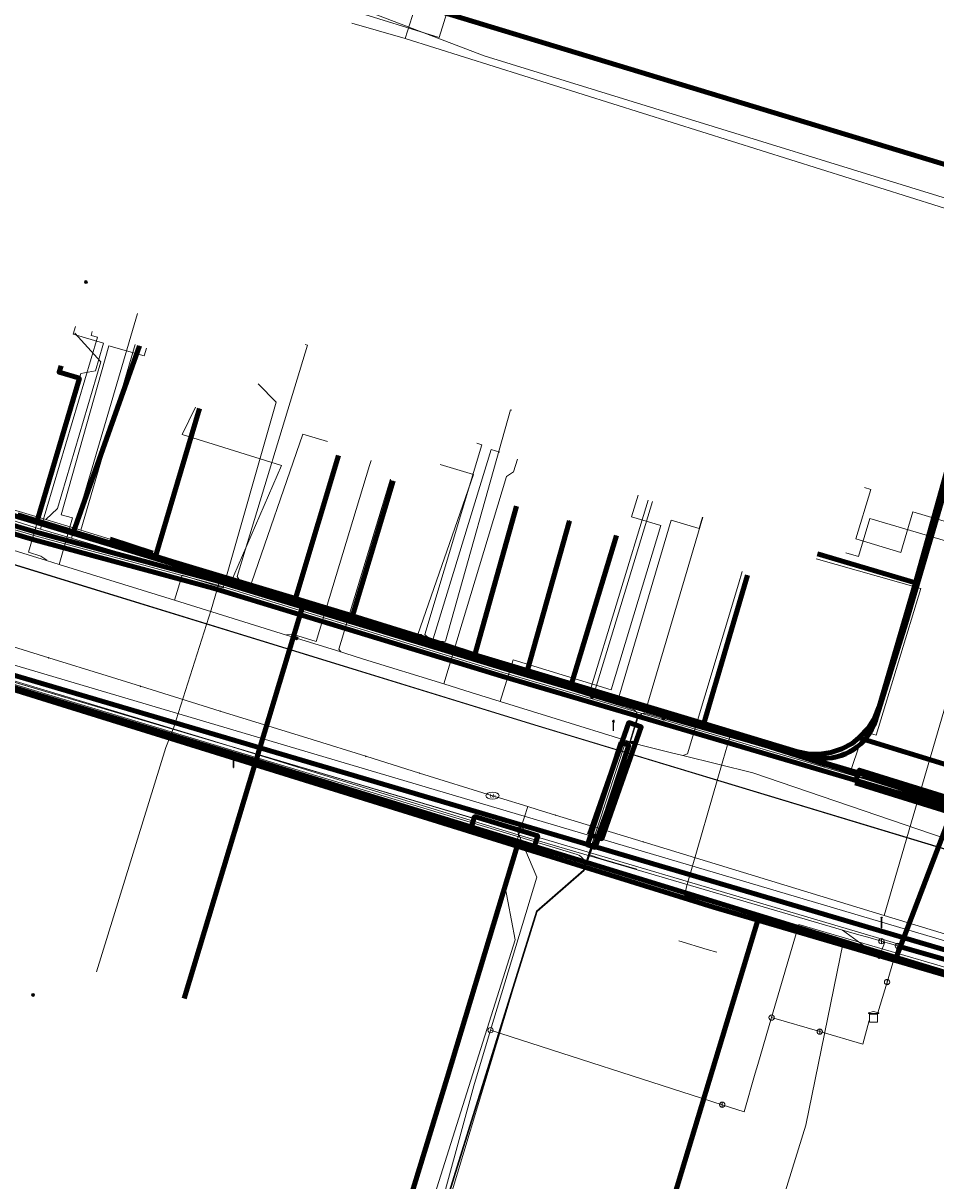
# Model space of a CAD drawing. Extents: x 152558 to 154479, y 462974 to 463683.
# Tile 15 of 256: x 152783 to 152852, y 463379 to 463467. Entities that reach past the tile are written whole.
import ezdxf
from ezdxf.enums import TextEntityAlignment as Align
from ezdxf.lldxf.tags import DXFTag

# ---------------------------------------------------------------- set-up
doc = ezdxf.new("R2010")
doc.units = 0
doc.header["$LTSCALE"] = 0.2
doc.layers.get('0').update_dxf_attribs({"linetype": 'CONTINUOUS'})
for name, color, linetype, lineweight in [('B-RO-KL-DATA_COAXIAAL_17_ZIGGO BV-G', 90, 'KL-DATA-N', 18), ('B-RO-KL-DATA_COAXIAAL_7_ZIGGO BV-G', 90, 'KL-DATA-N', 18), ('B-RO-KL-DATA_HULPSTUK_KPN BV-S', 90, 'CONTINUOUS', 25), ('B-RO-KL-DATA_HULPSTUK_REGGEFIBER OPERATOR BV-S', 90, 'CONTINUOUS', 25), ('B-RO-KL-DATA_HULPSTUK_ZIGGO BV-S', 90, 'CONTINUOUS', 25), ('B-RO-KL-DATA_KABELBED_KPN BV-G', 90, 'CONTINUOUS', 100), ('B-RO-KL-DATA_KABELBED_ZIGGO BV-G', 90, 'CONTINUOUS', 100), ('B-RO-KL-DATA_MANTELBUIS_PVC_1.1_KPN BV-G', 90, 'CONTINUOUS', 100), ('B-RO-KL-DATA_MANTELBUIS_PVC_1_KPN BV-G', 90, 'CONTINUOUS', 100), ('B-RO-KL-DATA_REGGEFIBER OPERATOR BV-G', 90, 'KL-DATA-N', 18), ('B-RO-KL-DATA_STEDIN NETBEHEER BV-G', 90, 'KL-DATA-N', 18), ('B-RO-KL-ET_LS_400 V_STEDIN NETBEHEER BV-G', 190, 'KL-LS-N', 18), ('B-RO-KL-ET_LS_GEMEENTE AMERSFOORT-S', 190, 'CONTINUOUS', 25), ('B-RO-KL-ET_LS_HULPSTUK_STEDIN NETBEHEER BV-S', 190, 'CONTINUOUS', 25), ('B-RO-KL-ET_LS_MANTELBUIS_PE_160_STEDIN NETBEHEER BV-G', 190, 'CONTINUOUS', 100), ('B-RO-KL-ET_LS_MANTELBUIS_PVC_125_STEDIN NETBEHEER BV-G', 190, 'CONTINUOUS', 100), ('B-RO-KL-ET_MS_10 KV_STEDIN NETBEHEER BV-G', 130, 'KL-MS-N', 18), ('B-RO-KL-ET_MS_HULPSTUK_STEDIN NETBEHEER BV-S', 130, 'CONTINUOUS', 25), ('B-RO-KL-ET_MS_MANTELBUIS_PE_160_STEDIN NETBEHEER BV-G', 130, 'CONTINUOUS', 100), ('B-RO-KL-ET_MS_MANTELBUIS_PVC_125_STEDIN NETBEHEER BV-G', 130, 'CONTINUOUS', 100), ('B-RO-KL-GAS_HD_HULPSTUK_STEDIN NETBEHEER BV-S', 30, 'CONTINUOUS', 25), ('B-RO-KL-GAS_HD_STAAL_114_8 BAR_STEDIN NETBEHEER BV-G', 30, 'KL-GAS-HD-N', 18), ('B-RO-KL-GAS_HD_STAAL_60_8 BAR_STEDIN NETBEHEER BV-G', 30, 'KL-GAS-HD-N', 18), ('B-RO-KL-GAS_HD_STAAL_89_8 BAR_STEDIN NETBEHEER BV-G', 30, 'KL-GAS-HD-N', 18), ('B-RO-KL-GAS_LD_ASBESTCEMENT_124_0.1 BAR_STEDIN NETBEHEER BV-G', 50, 'KL-GAS-LD-N', 18), ('B-RO-KL-GAS_LD_ASBESTCEMENT_180_0.1 BAR_STEDIN NETBEHEER BV-G', 50, 'KL-GAS-LD-N', 18), ('B-RO-KL-GAS_LD_HULPSTUK_STEDIN NETBEHEER BV-S', 50, 'CONTINUOUS', 25), ('B-RO-KL-GAS_LD_KOPER_22_0.1 BAR_STEDIN NETBEHEER BV-G', 50, 'KL-GAS-LD-N', 18), ('B-RO-KL-GAS_LD_KOPER_28_0.1 BAR_STEDIN NETBEHEER BV-G', 50, 'KL-GAS-LD-N', 18), ('B-RO-KL-GAS_LD_MANTELBUIS_ASBESTCEMENT_180_STEDIN NETBEHEER BV-G', 50, 'CONTINUOUS', 100), ('B-RO-KL-GAS_LD_MANTELBUIS_STEDIN NETBEHEER BV-G', 50, 'CONTINUOUS', 100), ('B-RO-KL-GAS_LD_PE_32_0.1 BAR_STEDIN NETBEHEER BV-G', 50, 'KL-GAS-LD-N', 18), ('B-RO-KL-GAS_LD_PE_40_0.1 BAR_STEDIN NETBEHEER BV-G', 50, 'KL-GAS-LD-N', 18), ('B-RO-KL-GAS_LD_PVC_110_0.1 BAR_STEDIN NETBEHEER BV-G', 50, 'KL-GAS-LD-N', 18), ('B-RO-KL-GAS_LD_PVC_200_0.1 BAR_STEDIN NETBEHEER BV-G', 50, 'KL-GAS-LD-N', 18), ('B-RO-KL-WATER_100_VITENS-G', 170, 'KL-WATER-N', 18), ('B-RO-KL-WATER_80_VITENS-G', 170, 'KL-WATER-N', 18), ('B-RO-KL-WATER_HULPSTUK_VITENS-S', 170, 'CONTINUOUS', 25), ('B-RO-KL-WATER_VITENS-S', 170, 'CONTINUOUS', 25), ('B-RO-OG-INFO_KPN BV-G', 7, 'CONTINUOUS', 18), ('B-RO-OG-INFO_STEDIN NETBEHEER BV-G', 7, 'CONTINUOUS', 18), ('B-RO-OG-INFO_VITENS-S', 7, 'CONTINUOUS', 25)]:
    doc.layers.add(name, color=color, linetype=linetype, lineweight=lineweight)
doc.styles.add('NLCS-ISO', font='NLCS-ISO.ttf')
tags = doc.linetypes.add('KL-DATA-N', pattern='A,4,-1,[101,NLCS.SHX,S=0.5,R=0,X=0,Y=0],-1,4,-1,["D",Standard,S=1,R=0,X=-0.25,Y=-0.5],-1.5', length=12.5).pattern_tags.tags
tags[18] = DXFTag(74, 10)
tags = doc.linetypes.add('KL-GAS-HD-N', pattern='A,4,-1,[69,NLCS.SHX,S=0.5,R=0,X=0,Y=0],-1,4,-1,["H",Standard,S=1,R=0,X=0,Y=-0.5],-2', length=13).pattern_tags.tags
tags[18] = DXFTag(74, 10)
tags = doc.linetypes.add('KL-GAS-LD-N', pattern='A,4,-1,[69,NLCS.SHX,S=0.5,R=0,X=0,Y=0],-1,4,-1,["L",Standard,S=1,R=0,X=0.25,Y=-0.5],-2', length=13).pattern_tags.tags
tags[18] = DXFTag(74, 10)
tags = doc.linetypes.add('KL-LS-N', pattern='A,4,-1,[103,NLCS.SHX,S=0.75,R=0,X=0,Y=0],-1,4,-1,["L",Standard,S=1,R=0,X=0,Y=-0.5],-2', length=13).pattern_tags.tags
tags[18] = DXFTag(74, 10)
tags = doc.linetypes.add('KL-MS-N', pattern='A,4,-1,[103,NLCS.SHX,S=0.75,R=0,X=0,Y=0],-1,4,-1,["M",Standard,S=1,R=0,X=0,Y=-0.5],-2', length=13).pattern_tags.tags
tags[18] = DXFTag(74, 10)
doc.linetypes.add('KL-WATER-N', pattern='A,7,-0.5,[168,NLCS.SHX,S=0.75,R=0,X=0.75,Y=0],-2', length=9.5)

# ---------------------------------------------------------------- blocks, each defined once
blk = doc.blocks.new('SKL-WTB_HULP_AFSLUITER-SO')
at = {"color": 0, "linetype": 'ByBlock', "lineweight": 18}
blk.add_lwpolyline([(0, 0.8), (0, -0.8)], dxfattribs=at)
blk.add_circle((0, 0), 1, dxfattribs=at)
at = {"color": 0, "linetype": 'ByBlock', "lineweight": 18, "style": 'NLCS-ISO', "flags": 1}
for tag, p in [('TYPE', (1.5, 0)), ('OMSCHRIJVING', (1.5, -3)), ('LABEL', (1.5, -1.5))]:
    blk.add_attdef(tag, p, '', height=1, dxfattribs=at)
blk = doc.blocks.new('SKL-WTB_HULP_T STUK-SO')
at = {"color": 0, "linetype": 'ByBlock', "lineweight": 18}
blk.add_circle((0, 0), 1, dxfattribs=at)
at = {"color": 0, "linetype": 'ByBlock', "lineweight": -2, "style": 'NLCS-ISO'}
blk.add_text('T', height=1, dxfattribs=at).set_placement((0, 0), align=Align.MIDDLE_CENTER)
at = {"color": 0, "linetype": 'ByBlock', "lineweight": 18, "style": 'NLCS-ISO', "flags": 1}
for tag, p in [('TYPE', (1.5, 0)), ('OMSCHRIJVING', (1.5, -3)), ('LABEL', (1.5, -1.5))]:
    blk.add_attdef(tag, p, '', height=1, dxfattribs=at)
blk = doc.blocks.new('SKL-WTB_HULP_KB MEETPUNT-SO')
at = {"linetype": 'ByBlock', "lineweight": 18}
h = blk.add_hatch(color=0, dxfattribs=at)
h.dxf.hatch_style = 1
h.paths.add_polyline_path([(0.6, 1.04), (0.26, 0.78), (0.54, 0.61)])
at = {"color": 0, "linetype": 'ByBlock', "lineweight": 18}
for points in [[(-0.4, -0.69), (0.4, 0.69)], [(0.6, 1.04), (0.26, 0.78)], [(0.26, 0.78), (0.54, 0.61)], [(0.6, 1.04), (0.54, 0.61)], [(0, -0.25), (0, -0.8)]]:
    blk.add_lwpolyline(points, dxfattribs=at)
blk.add_circle((0, 0), 0.5, dxfattribs=at)
at = {"color": 0, "linetype": 'ByBlock', "lineweight": 18, "style": 'NLCS-ISO', "flags": 1}
for tag, p in [('TYPE', (1.5, 0)), ('OMSCHRIJVING', (1.5, -3)), ('LABEL', (1.5, -1.5))]:
    blk.add_attdef(tag, p, '', height=1, dxfattribs=at)
blk = doc.blocks.new('SKL-WTB_HULP_MOF-SO')
at = {"linetype": 'ByBlock', "lineweight": 18}
h = blk.add_hatch(color=0, dxfattribs=at)
h.dxf.hatch_style = 1
h.paths.add_polyline_path([(-0.5625, 0, 1), (0.5625, 0, 1)])
at = {"color": 0, "linetype": 'ByBlock', "lineweight": 18}
blk.add_circle((0, 0), 0.5625, dxfattribs=at)
at = {"color": 0, "linetype": 'ByBlock', "lineweight": 18, "style": 'NLCS-ISO', "flags": 1}
for tag, p in [('TYPE', (1.5, 0)), ('OMSCHRIJVING', (1.5, -3)), ('LABEL', (1.5, -1.5))]:
    blk.add_attdef(tag, p, '', height=1, dxfattribs=at)
blk = doc.blocks.new('SKL-WTB_HULP_TECHNISCH GEBOUW-SO')
at = {"color": 0, "linetype": 'ByBlock', "lineweight": 18}
for points in [[(-2, 1.5), (0, 2), (2, 1.5), (2, 1.18), (-2, 1.18)], [(-1.5, 1.02), (1.5, 1.02), (1.5, -2), (-1.5, -2)]]:
    blk.add_lwpolyline(points, close=True, dxfattribs=at)
at = {"color": 0, "linetype": 'ByBlock', "lineweight": 18, "style": 'NLCS-ISO', "flags": 1}
for tag, p in [('TYPE', (2.5, 0)), ('OMSCHRIJVING', (2.5, -3)), ('LABEL', (2.5, -1.5))]:
    blk.add_attdef(tag, p, '', height=1, dxfattribs=at)
blk = doc.blocks.new('SKL-WTB_HULP_OVERLENGTE-SO')
at = {"color": 0, "linetype": 'ByBlock', "lineweight": 18}
for centre, radius in [((0, 0), 1), ((-0.42, 0), 0.417), ((0.42, 0), 0.417)]:
    blk.add_circle(centre, radius, dxfattribs=at)
at = {"color": 0, "linetype": 'ByBlock', "lineweight": 18, "style": 'NLCS-ISO', "flags": 1}
for tag, p in [('TYPE', (1.5, 0)), ('OMSCHRIJVING', (1.5, -3)), ('LABEL', (1.5, -1.5))]:
    blk.add_attdef(tag, p, '', height=1, dxfattribs=at)
blk = doc.blocks.new('SKL-WTB_HULP_OVERIG-SO')
at = {"color": 0, "linetype": 'ByBlock', "lineweight": 18}
for points in [[(-0.14, 0.14), (0.14, -0.14)], [(0.14, 0.14), (-0.14, -0.14)]]:
    blk.add_lwpolyline(points, dxfattribs=at)
at = {"color": 0, "linetype": 'ByBlock', "lineweight": 18, "style": 'NLCS-ISO', "flags": 1}
for tag, p in [('TYPE', (1.5, 0)), ('OMSCHRIJVING', (1.5, -3)), ('LABEL', (1.5, -1.5))]:
    blk.add_attdef(tag, p, '', height=1, dxfattribs=at)
blk = doc.blocks.new('SKL-WATER_BRANDKRAAN_BRANDPUT-SO')
at = {"color": 0, "linetype": 'ByBlock', "lineweight": 18}
blk.add_ellipse((0, 0), major_axis=(2.5, 0), ratio=0.54, dxfattribs=at)
at = {"color": 0, "linetype": 'ByBlock', "lineweight": 18, "style": 'NLCS-ISO'}
blk.add_text('bk', height=1.5, dxfattribs=at).set_placement((0.16, 0), align=Align.MIDDLE_CENTER)
blk = doc.blocks.new('SKL-ET_LS_MAST-SO')
for p, q in [((-0.05, 2.07), (0.05, 2.07)), ((-0.05, -2), (0.05, -2))]:
    blk.add_line(p, q)
for points in [[(-0.18, 1.76), (-0.22, 1.76), (-0.22, 1.84), (-0.18, 1.84), (-0.18, 1.79)], [(-0.18, 1.49), (-0.22, 1.49), (-0.22, 1.57), (-0.18, 1.57), (-0.18, 1.52)], [(-0.18, 1.79), (-0.05, 1.79)], [(-0.18, 1.76), (-0.05, 1.76)], [(-0.18, 1.52), (-0.05, 1.52)], [(-0.18, 1.49), (-0.05, 1.49)], [(-0.05, -2), (-0.05, 2.07)], [(0.05, -2), (0.05, 2.07)], [(0.18, 1.92), (0.05, 1.92)], [(0.18, 1.89), (0.05, 1.89)], [(0.18, 1.66), (0.05, 1.66)], [(0.18, 1.63), (0.05, 1.63)], [(0.18, 1.39), (0.05, 1.39)], [(0.18, 1.36), (0.05, 1.36)], [(0.18, 1.89), (0.22, 1.89), (0.22, 1.97), (0.18, 1.97), (0.18, 1.92)], [(0.18, 1.63), (0.22, 1.63), (0.22, 1.71), (0.18, 1.71), (0.18, 1.66)], [(0.18, 1.36), (0.22, 1.36), (0.22, 1.44), (0.18, 1.44), (0.18, 1.39)]]:
    blk.add_lwpolyline(points)
blk = doc.blocks.new('SOG-INFO_OVERIG-SO')
at = {"color": 0, "linetype": 'ByBlock', "lineweight": 18}
for points in [[(-0.14, 0.14), (0.14, -0.14)], [(0.14, 0.14), (-0.14, -0.14)]]:
    blk.add_lwpolyline(points, dxfattribs=at)
at = {"color": 0, "linetype": 'ByBlock', "lineweight": 18, "style": 'NLCS-ISO', "flags": 1}
for tag, p in [('TYPE', (1.5, 0)), ('OMSCHRIJVING', (1.5, -3)), ('LABEL', (1.5, -1.5))]:
    blk.add_attdef(tag, p, '', height=1, dxfattribs=at)

msp = doc.modelspace()

# ---------------------------------------------------------------- linework, layer by layer
at = {"layer": 'B-RO-KL-DATA_COAXIAAL_17_ZIGGO BV-G', "flags": 128}
msp.add_lwpolyline([(152856.538, 463488.136), (152855.279, 463482.577), (152860.971, 463480.813), (152862.835, 463480.236), (152863.482, 463479.972), (152864.072, 463479.6), (152864.589, 463479.13), (152865.017, 463478.578), (152865.341, 463477.96), (152865.554, 463477.295), (152865.647, 463476.602), (152865.619, 463475.905), (152865.47, 463475.224), (152863.296, 463468.264), (152860.97, 463460.821), (152858.662, 463452.571), (152851.887, 463428.353), (152850.773, 463424.369), (152850.724, 463424.205), (152847.949, 463414.808), (152847.628, 463413.994), (152847.171, 463413.248), (152846.591, 463412.594), (152846.432, 463412.468), (152853.812, 463410.192), (152853.72, 463407.51), (152865.931, 463403.984), (152879.424, 463400.088), (152879.486, 463400.07), (152886.556, 463398.028), (152895.107, 463395.559), (152895.587, 463395.42), (152895.201, 463393.947), (152900.659, 463392.234), (152905.768, 463390.63), (152906.229, 463390.52), (152906.689, 463390.41), (152906.747, 463390.396), (152911.097, 463389.354), (152911.883, 463389.202), (152920.349, 463387.563), (152923.701, 463386.914), (152930.388, 463385.619), (152930.958, 463388.756), (152931.548, 463388.643)], dxfattribs=at)
at = {"layer": 'B-RO-KL-DATA_COAXIAAL_7_ZIGGO BV-G', "flags": 128}
for points in [[(152791.965, 463442.174), (152786.954, 463428.086), (152784.205, 463428.914), (152782.752, 463429.352), (152775.738, 463431.465), (152774.538, 463431.827), (152772.601, 463432.41), (152772.536, 463432.43), (152770.094, 463433.165), (152769.375, 463433.382), (152769.663, 463434.324)], [(152786.017, 463440.649), (152785.874, 463440.165), (152786.121, 463440.092), (152787.408, 463439.711), (152786.326, 463436.063), (152784.205, 463428.914), (152782.752, 463429.352), (152775.738, 463431.465), (152774.538, 463431.827), (152772.601, 463432.41), (152772.536, 463432.43), (152770.094, 463433.165), (152769.375, 463433.382), (152769.663, 463434.324)], [(152796.495, 463437.431), (152793.181, 463426.209), (152786.954, 463428.086), (152784.205, 463428.914), (152782.752, 463429.352), (152775.738, 463431.465), (152774.538, 463431.827), (152772.601, 463432.41), (152772.536, 463432.43), (152770.094, 463433.165), (152769.375, 463433.382), (152769.663, 463434.324)], [(152769.663, 463434.324), (152769.375, 463433.382), (152770.094, 463433.165), (152772.536, 463432.43), (152772.601, 463432.41), (152774.538, 463431.827), (152775.738, 463431.465), (152782.752, 463429.352), (152784.205, 463428.914), (152786.954, 463428.086), (152793.181, 463426.209), (152801.122, 463423.815), (152803.771, 463423.017), (152804.427, 463422.82), (152808.092, 463421.715), (152811.003, 463420.838), (152813.202, 463420.111), (152816.855, 463418.905), (152817.34, 463418.759), (152824.661, 463416.559), (152834.685, 463413.547), (152838.004, 463424.782)], [(152769.663, 463434.324), (152769.375, 463433.382), (152770.094, 463433.165), (152772.536, 463432.43), (152772.601, 463432.41), (152774.538, 463431.827), (152775.738, 463431.465), (152782.752, 463429.352), (152784.205, 463428.914), (152786.954, 463428.086), (152793.181, 463426.209), (152801.122, 463423.815), (152803.771, 463423.017), (152804.427, 463422.82), (152808.092, 463421.715), (152811.003, 463420.838), (152813.202, 463420.111), (152816.855, 463418.905), (152817.34, 463418.759), (152824.661, 463416.559), (152828.075, 463427.788)], [(152769.663, 463434.324), (152769.375, 463433.382), (152770.094, 463433.165), (152772.536, 463432.43), (152772.601, 463432.41), (152774.538, 463431.827), (152775.738, 463431.465), (152782.752, 463429.352), (152784.205, 463428.914), (152786.954, 463428.086), (152793.181, 463426.209), (152801.122, 463423.815), (152803.771, 463423.017), (152803.945, 463423.596), (152807.03, 463433.867)], [(152769.663, 463434.324), (152769.375, 463433.382), (152770.094, 463433.165), (152772.536, 463432.43), (152772.601, 463432.41), (152774.538, 463431.827), (152775.738, 463431.465), (152782.752, 463429.352), (152784.205, 463428.914), (152786.954, 463428.086), (152793.181, 463426.209), (152801.122, 463423.815), (152803.771, 463423.017), (152804.427, 463422.82), (152808.092, 463421.715), (152811.176, 463431.949)], [(152769.663, 463434.324), (152769.375, 463433.382), (152770.094, 463433.165), (152772.536, 463432.43), (152772.601, 463432.41), (152774.538, 463431.827), (152775.738, 463431.465), (152782.752, 463429.352), (152784.205, 463428.914), (152786.954, 463428.086), (152793.181, 463426.209), (152801.122, 463423.815), (152803.771, 463423.017), (152804.427, 463422.82), (152808.092, 463421.715), (152811.003, 463420.838), (152813.202, 463420.111), (152816.855, 463418.905), (152817.34, 463418.759), (152820.51, 463430.029)]]:
    msp.add_lwpolyline(points, dxfattribs=at)
at = {"layer": 'B-RO-KL-DATA_KABELBED_KPN BV-G', "flags": 128}
for points in [[(152861.856, 463461.606), (152859.586, 463453.877), (152814.057, 463467.689)], [(152775.19, 463431.507), (152821.3, 463417.517), (152821.76, 463417.378), (152839.083, 463412.122), (152842.658, 463411.081), (152842.999, 463410.998), (152843.345, 463410.944), (152843.695, 463410.92), (152844.045, 463410.927), (152844.394, 463410.964), (152844.738, 463411.03), (152845.075, 463411.126), (152845.402, 463411.251), (152845.718, 463411.403), (152846.019, 463411.582), (152846.304, 463411.786), (152846.571, 463412.014), (152846.816, 463412.264), (152847.039, 463412.535), (152847.238, 463412.823), (152847.412, 463413.128), (152847.558, 463413.446), (152847.677, 463413.776), (152849.981, 463421.168), (152859.586, 463453.877)], [(152860.018, 463392.409), (152838.765, 463398.664), (152835.411, 463399.651), (152820.55, 463404.268), (152785, 463415.313), (152781.848, 463416.312), (152775.479, 463418.332), (152772.358, 463419.322), (152766.154, 463421.29), (152751.695, 463425.875), (152745.962, 463427.603), (152731.059, 463432.095), (152711.249, 463438.066), (152705.852, 463439.693), (152686.05, 463445.676)], [(152876.724, 463387.684), (152875.4, 463389.782), (152864.205, 463393.086), (152781.375, 463417.527), (152780.253, 463417.611), (152746.314, 463428.76), (152735.85, 463432.197), (152731.059, 463432.095), (152730.915, 463432.092)], [(152821.76, 463417.378), (152821.3, 463417.517), (152824.52, 463428.905)], [(152774.687, 463418.647), (152784.251, 463415.729)], [(152820.655, 463404.618), (152801.06, 463410.644), (152784.253, 463415.717), (152781.887, 463416.44)], [(152820.655, 463404.617), (152811.097, 463407.557)], [(152820.655, 463404.617), (152820.55, 463404.268), (152815.253, 463386.717), (152811.06, 463373.018)], [(152838.871, 463399.016), (152820.655, 463404.618)], [(152838.871, 463399.016), (152838.765, 463398.664), (152825.304, 463354.137), (152827.414, 463353.501), (152845.603, 463348.008), (152843.335, 463340.529)], [(152863.719, 463391.443), (152860.049, 463392.504), (152838.871, 463399.016)], [(152859.573, 463392.65), (152850.014, 463395.589)]]:
    msp.add_lwpolyline(points, dxfattribs=at)
at = {"layer": 'B-RO-KL-DATA_KABELBED_ZIGGO BV-G', "flags": 128}
for points in [[(152863.296, 463468.264), (152860.97, 463460.821), (152850.724, 463424.205)], [(152786.954, 463428.086), (152791.965, 463442.174)], [(152786.017, 463440.649), (152785.874, 463440.165), (152787.408, 463439.711), (152784.205, 463428.914)], [(152796.495, 463437.431), (152793.181, 463426.209)], [(152807.03, 463433.867), (152803.945, 463423.596)], [(152808.092, 463421.715), (152811.176, 463431.949)], [(152820.51, 463430.029), (152817.34, 463418.759)], [(152784.205, 463428.914), (152782.752, 463429.352)], [(152786.954, 463428.086), (152784.205, 463428.914)], [(152793.181, 463426.209), (152786.954, 463428.086)], [(152828.075, 463427.788), (152824.661, 463416.559)], [(152843.289, 463426.399), (152850.724, 463424.205)], [(152803.771, 463423.017), (152793.181, 463426.209)], [(152838.004, 463424.782), (152834.685, 463413.547)], [(152850.724, 463424.205), (152847.949, 463414.808), (152847.628, 463413.994), (152847.171, 463413.248), (152846.432, 463412.468)], [(152803.945, 463423.596), (152803.771, 463423.017)], [(152804.427, 463422.82), (152803.771, 463423.017)], [(152795.342, 463392.733), (152804.427, 463422.82)], [(152808.092, 463421.715), (152804.427, 463422.82)], [(152813.202, 463420.111), (152808.092, 463421.715)], [(152817.34, 463418.759), (152813.202, 463420.111)], [(152824.661, 463416.559), (152817.34, 463418.759)], [(152834.685, 463413.547), (152824.661, 463416.559)], [(152846.432, 463412.468), (152845.907, 463412.051), (152845.138, 463411.635), (152844.308, 463411.359), (152843.444, 463411.232), (152842.57, 463411.258), (152841.714, 463411.435), (152834.685, 463413.547)], [(152853.812, 463410.192), (152846.432, 463412.468)], [(152853.72, 463407.51), (152849.219, 463395.745)]]:
    msp.add_lwpolyline(points, dxfattribs=at)
at = {"layer": 'B-RO-KL-DATA_MANTELBUIS_PVC_1.1_KPN BV-G', "flags": 128}
msp.add_lwpolyline([(152820.655, 463404.617), (152811.097, 463407.557)], dxfattribs=at)
at = {"layer": 'B-RO-KL-DATA_MANTELBUIS_PVC_1_KPN BV-G', "flags": 128}
for points in [[(152774.687, 463418.647), (152784.251, 463415.729)], [(152820.655, 463404.617), (152811.097, 463407.557)], [(152859.573, 463392.65), (152850.014, 463395.589)]]:
    msp.add_lwpolyline(points, dxfattribs=at)
at = {"layer": 'B-RO-KL-DATA_REGGEFIBER OPERATOR BV-G', "flags": 128}
for points in [[(152618.389, 463484.216), (152635.681, 463478.916), (152637.95, 463478.184), (152643.835, 463476.427), (152649.181, 463474.767), (152655.815, 463472.763), (152660.268, 463471.412), (152664.744, 463470.098), (152672.051, 463467.884), (152678.661, 463465.908), (152679.535, 463464.572), (152680.711, 463464.223), (152749, 463443.167), (152749.265, 463442.742), (152749.817, 463439.372), (152750.127, 463438.842), (152756.464, 463436.84), (152761.04, 463435.458), (152770.182, 463432.696), (152772.544, 463432.012), (152772.557, 463432.008), (152784.458, 463428.268), (152786.81, 463427.594), (152786.956, 463427.553), (152797.993, 463424.234), (152798.762, 463424.002), (152800.216, 463423.554), (152812.832, 463419.714), (152814.004, 463419.384), (152825.982, 463415.717), (152830.247, 463414.411), (152835.678, 463412.836)], [(152812.085, 463465.455), (152812.769, 463467.667)], [(152808.033, 463466.617), (152812.085, 463465.455)], [(152812.085, 463465.455), (152859.24, 463450.601), (152864.8, 463449.033), (152865.499, 463448.842)], [(152786.81, 463427.594), (152791.795, 463444.62)], [(152788.378, 463443.242), (152788.293, 463442.954), (152788.772, 463442.812), (152784.458, 463428.268)], [(152798.762, 463424.002), (152802.709, 463433.106), (152795.196, 463435.444), (152796.206, 463437.51)], [(152800.216, 463423.554), (152804.324, 463435.476), (152806.197, 463434.913)], [(152814.004, 463419.384), (152818.572, 463434.304), (152819.248, 463434.114)], [(152814.72, 463433.175), (152817.256, 463432.413), (152812.832, 463419.714)], [(152772.544, 463432.012), (152772.557, 463432.008), (152784.458, 463428.268)], [(152825.982, 463415.717), (152830.468, 463430.463)], [(152830.247, 463414.411), (152834.612, 463429.19)], [(152784.458, 463428.268), (152786.81, 463427.594)], [(152786.81, 463427.594), (152786.956, 463427.553), (152797.993, 463424.234)], [(152846.94, 463412.901), (152847.744, 463412.676), (152851.12, 463423.783), (152843.182, 463426.035)], [(152788.709, 463394.735), (152793.963, 463411.735), (152794.556, 463413.283), (152797.373, 463422.174), (152797.993, 463424.234)], [(152797.993, 463424.234), (152798.762, 463424.002)], [(152798.762, 463424.002), (152800.216, 463423.554)], [(152800.216, 463423.554), (152812.832, 463419.714)], [(152812.832, 463419.714), (152814.004, 463419.384)], [(152814.004, 463419.384), (152825.982, 463415.717)], [(152825.982, 463415.717), (152830.247, 463414.411)], [(152830.247, 463414.411), (152835.678, 463412.836)], [(152836.657, 463412.552), (152836.13, 463410.725), (152833.375, 463401.176), (152833.258, 463400.517), (152834.747, 463400.094), (152841.493, 463398.057), (152845.228, 463396.97)], [(152836.657, 463412.552), (152836.13, 463410.725), (152833.375, 463401.176), (152833.258, 463400.517), (152834.747, 463400.094), (152841.493, 463398.057), (152845.228, 463396.97), (152864.153, 463391.495), (152865.995, 463390.981), (152874.533, 463388.394), (152875.803, 463387.992), (152882.699, 463385.853), (152889.285, 463383.94), (152895.913, 463382.003), (152899.521, 463380.985), (152903.995, 463379.871), (152910.187, 463377.65)], [(152835.678, 463412.836), (152836.657, 463412.552)], [(152835.678, 463412.836), (152836.657, 463412.552)], [(152836.657, 463412.552), (152845.744, 463409.799)], [(152836.657, 463412.552), (152845.744, 463409.799)], [(152845.744, 463409.799), (152846.825, 463412.955), (152846.94, 463412.901)], [(152845.744, 463409.799), (152846.825, 463412.955), (152846.94, 463412.901)], [(152845.744, 463409.799), (152854.166, 463406.912), (152854.753, 463407.045)], [(152845.744, 463409.799), (152854.166, 463406.912), (152854.753, 463407.045)], [(152835.032, 463359.332), (152842.415, 463383.124), (152845.228, 463396.97)]]:
    msp.add_lwpolyline(points, dxfattribs=at)
at = {"layer": 'B-RO-KL-DATA_STEDIN NETBEHEER BV-G', "flags": 128}
msp.add_lwpolyline([(152746.013, 463428.801), (152746.145, 463427.505), (152825.102, 463403.632), (152825.231, 463403.58), (152825.349, 463403.507), (152825.453, 463403.413), (152825.539, 463403.304), (152825.605, 463403.181), (152825.649, 463403.048), (152825.668, 463402.91), (152825.664, 463402.771), (152825.576, 463402.442), (152822.023, 463399.339), (152812.148, 463367.658), (152803.626, 463358.115), (152801.972, 463352.662), (152802.582, 463352.478)], dxfattribs=at)
at = {"layer": 'B-RO-KL-ET_LS_400 V_STEDIN NETBEHEER BV-G', "flags": 128}
for points in [[(152807.953, 463467.586), (152814.649, 463465.518), (152817.791, 463475.696), (152817.508, 463476.83)], [(152787.101, 463443.626), (152786.932, 463443.05), (152789.235, 463442.375), (152789.179, 463442.183)], [(152789.179, 463442.183), (152788.616, 463440.263), (152787.516, 463440.065), (152783.548, 463426.536), (152784.5, 463426.232), (152784.93, 463425.918), (152784.924, 463425.899)], [(152792.483, 463441.988), (152792.319, 463441.411), (152789.641, 463442.17), (152786.015, 463429.374), (152786.881, 463429.128), (152785.882, 463425.601)], [(152800.952, 463439.291), (152802.317, 463437.891), (152798.285, 463423.842), (152795.189, 463424.804), (152794.613, 463422.889)], [(152803.852, 463420.018), (152803.084, 463420.256), (152794.613, 463422.889), (152785.882, 463425.601), (152784.924, 463425.899), (152778.204, 463427.987), (152771.266, 463430.11), (152749.379, 463436.809), (152746.984, 463428.938), (152747.29, 463428.549)], [(152809.487, 463433.482), (152809.371, 463433.099)], [(152820.568, 463433.592), (152820.278, 463432.634), (152819.75, 463432.272), (152814.993, 463416.556)], [(152837.839, 463399.458), (152860.101, 463392.698), (152863.943, 463391.59), (152863.975, 463391.581), (152873.532, 463388.825), (152879.686, 463410.1), (152885.975, 463433.794), (152903.261, 463430.872), (152903.361, 463431.458)], [(152809.371, 463433.099), (152805.323, 463419.77), (152803.62, 463420.299), (152803.09, 463420.275), (152803.084, 463420.256)], [(152810.966, 463432.066), (152810.517, 463430.585)], [(152829.718, 463430.847), (152829.22, 463429.221), (152831.418, 463428.546), (152827.681, 463416.095), (152820.243, 463418.378), (152819.275, 463415.226)], [(152846.847, 463431.427), (152847.326, 463431.283), (152846.204, 463427.538), (152849.611, 463426.518), (152850.516, 463429.597), (152858.997, 463427.058), (152859.255, 463427.502), (152859.274, 463427.497)], [(152810.517, 463430.585), (152807.056, 463419.179), (152807.203, 463418.976)], [(152837.839, 463399.458), (152817.642, 463405.577), (152753.335, 463425.126)], [(152837.596, 463425.072), (152837.308, 463424.114)], [(152837.308, 463424.114), (152833.45, 463411.251), (152833.083, 463411.136)], [(152829.276, 463412.118), (152823.107, 463414.035), (152819.275, 463415.226), (152817.069, 463415.911), (152814.993, 463416.556), (152808.923, 463418.442), (152807.507, 463418.882), (152807.203, 463418.976), (152803.852, 463420.018)], [(152829.276, 463412.118), (152829.261, 463412.07), (152828.784, 463412.218), (152825.963, 463403.622), (152825.576, 463402.442), (152822.023, 463399.339), (152812.521, 463367.857), (152803.626, 463358.114), (152802.1, 463353.051), (152802.116, 463352.868), (152802.199, 463352.703), (152802.338, 463352.581), (152802.586, 463352.49)], [(152853.044, 463404.816), (152838.394, 463409.823), (152833.083, 463411.136), (152832.146, 463411.368), (152829.909, 463411.921), (152829.276, 463412.118)], [(152829.622, 463402.51), (152826.913, 463403.31), (152825.963, 463403.622)], [(152847.955, 463395.888), (152845.192, 463397.905)], [(152847.955, 463395.888), (152848.394, 463396.988)]]:
    msp.add_lwpolyline(points, dxfattribs=at)
at = {"layer": 'B-RO-KL-ET_LS_MANTELBUIS_PE_160_STEDIN NETBEHEER BV-G', "flags": 128}
msp.add_lwpolyline([(152772.677, 463430.824), (152783.977, 463427.48), (152797.54, 463423.818), (152819.388, 463417.139), (152876.556, 463400.294), (152894.124, 463395.583), (152903.793, 463393.388), (152941.949, 463385.733), (152942.067, 463386.321), (152903.919, 463393.974), (152894.268, 463396.165), (152876.718, 463400.872), (152819.56, 463417.713), (152797.706, 463424.394), (152784.141, 463428.058), (152772.847, 463431.4), (152772.677, 463430.824)], dxfattribs=at)
at = {"layer": 'B-RO-KL-ET_LS_MANTELBUIS_PVC_125_STEDIN NETBEHEER BV-G', "flags": 128}
for points in [[(152826.024, 463405.158), (152826.968, 463404.826), (152829.946, 463413.297), (152829.002, 463413.629), (152826.024, 463405.158)], [(152828.432, 463412.108), (152825.89, 463404.361), (152826.46, 463404.173), (152829.002, 463411.92), (152828.432, 463412.108)], [(152846.152, 463409.074), (152854.201, 463406.557), (152854.499, 463407.511), (152846.45, 463410.028), (152846.152, 463409.074)], [(152821.821, 463404.101), (152822.111, 463405.059), (152817.325, 463406.506), (152817.035, 463405.548), (152821.821, 463404.101)]]:
    msp.add_lwpolyline(points, dxfattribs=at)
at = {"layer": 'B-RO-KL-ET_MS_10 KV_STEDIN NETBEHEER BV-G', "flags": 128}
for points in [[(153022.741, 463459.208), (153022.872, 463460.246), (153022.808, 463460.463), (153022.675, 463460.638), (153022.588, 463460.705), (153022.386, 463460.788), (153022.167, 463460.795), (153021.959, 463460.726), (153021.868, 463460.665), (153021.724, 463460.502), (153017.528, 463452.813), (153002.084, 463455.378), (153000, 463444.401), (152999.408, 463440.896), (152997.217, 463426.745), (152997.151, 463426.547), (152997.021, 463426.384), (152996.842, 463426.277), (152996.742, 463426.248), (152996.532, 463426.244), (152983.096, 463428.49), (152982.6, 463428.538), (152982.102, 463428.542), (152981.606, 463428.505), (152981.114, 463428.425), (152980.631, 463428.304), (152979.552, 463427.826), (152978.585, 463427.149), (152977.768, 463426.296), (152977.132, 463425.302), (152976.699, 463424.203), (152974.703, 463406.286), (152974.183, 463402.811), (152972.572, 463389.204), (152971.571, 463379.823), (152971.516, 463379.657), (152971.428, 463379.504), (152971.313, 463379.371), (152971.174, 463379.262), (152971.017, 463379.183), (152970.847, 463379.135), (152970.672, 463379.121), (152970.497, 463379.141), (152959.493, 463380.82), (152930.701, 463386.217), (152911.138, 463389.651), (152893.939, 463394.657), (152838.989, 463411.837), (152831.628, 463413.928)], [(152972.317, 463379.326), (152972.536, 463378.854), (152972.673, 463378.289), (152972.696, 463377.707), (152972.609, 463377.127), (152972.5, 463376.627), (152972.391, 463376.448), (152972.251, 463376.292), (152972.084, 463376.165), (152971.896, 463376.073), (152971.694, 463376.017), (152971.484, 463376), (152914.026, 463386.33), (152904.069, 463388.981), (152870.142, 463398.818), (152821.886, 463413.418), (152752.009, 463434.936), (152747.346, 463436.384), (152747.292, 463436.491), (152747.256, 463436.692), (152747.268, 463436.794), (152747.327, 463436.974), (152747.339, 463437.059), (152747.314, 463437.23), (152747.279, 463437.309), (152747.166, 463437.439), (152747.014, 463437.517), (152746.824, 463437.527), (152746.643, 463437.47), (152746.495, 463437.349), (152746.396, 463437.188), (152740.19, 463417.191)], [(152895.688, 463391.465), (152870.156, 463398.866), (152821.9, 463413.466), (152752.024, 463434.984), (152747.38, 463436.425), (152747.314, 463436.598), (152747.306, 463436.691), (152747.389, 463437.057), (152747.362, 463437.246), (152747.322, 463437.334), (152747.197, 463437.478), (152747.027, 463437.566), (152746.818, 463437.577), (152746.619, 463437.514), (152746.457, 463437.382), (152746.396, 463437.297), (152746.353, 463437.202), (152740.914, 463419.691)], [(152826.229, 463415.553), (152810.895, 463420.453), (152788.498, 463427.314), (152774.511, 463431.522), (152761.1, 463435.382)], [(153147.786, 463345.534), (153147.423, 463345.543), (153147.202, 463345.477), (153147.006, 463345.455), (153146.894, 463345.463), (153115.327, 463351.331), (153100.873, 463353.291), (153073.663, 463358.239), (153005.9, 463370.27), (152994.418, 463372.551), (152988.768, 463373.949), (152979.923, 463375.945), (152972.62, 463377.8), (152943.688, 463385.632), (152942.008, 463386.027), (152903.856, 463393.681), (152894.196, 463395.874), (152876.637, 463400.583), (152819.474, 463417.426), (152797.623, 463424.106), (152784.059, 463427.769), (152772.762, 463431.112), (152767.415, 463432.933), (152761.051, 463434.989)], [(152826.229, 463415.553), (152829.385, 463414.583), (152829.459, 463414.537), (152829.578, 463414.41), (152829.646, 463414.249), (152829.655, 463414.076), (152829.021, 463411.992), (152825.576, 463402.442), (152822.023, 463399.339), (152812.148, 463367.658), (152803.626, 463358.115), (152801.972, 463352.662), (152802.582, 463352.478)], [(152831.628, 463413.928), (152830.214, 463414.329), (152830.116, 463414.329), (152829.929, 463414.273), (152829.778, 463414.15), (152829.723, 463414.069), (152829.068, 463411.976), (152825.618, 463402.412), (152822.067, 463399.311), (152812.193, 463367.633), (152803.671, 463358.09), (152802.034, 463352.696), (152802.597, 463352.526)]]:
    msp.add_lwpolyline(points, dxfattribs=at)
at = {"layer": 'B-RO-KL-ET_MS_MANTELBUIS_PE_160_STEDIN NETBEHEER BV-G', "flags": 128}
msp.add_lwpolyline([(152772.677, 463430.824), (152783.977, 463427.48), (152797.54, 463423.818), (152819.388, 463417.139), (152876.556, 463400.294), (152894.124, 463395.583), (152903.793, 463393.388), (152941.949, 463385.733), (152942.067, 463386.321), (152903.919, 463393.974), (152894.268, 463396.165), (152876.718, 463400.872), (152819.56, 463417.713), (152797.706, 463424.394), (152784.141, 463428.058), (152772.847, 463431.4), (152772.677, 463430.824)], dxfattribs=at)
at = {"layer": 'B-RO-KL-ET_MS_MANTELBUIS_PVC_125_STEDIN NETBEHEER BV-G', "flags": 128}
for points in [[(152826.024, 463405.158), (152826.968, 463404.826), (152829.946, 463413.297), (152829.002, 463413.629), (152826.024, 463405.158)], [(152828.432, 463412.108), (152825.89, 463404.361), (152826.46, 463404.173), (152829.002, 463411.92), (152828.432, 463412.108)], [(152846.152, 463409.074), (152854.201, 463406.557), (152854.499, 463407.511), (152846.45, 463410.028), (152846.152, 463409.074)]]:
    msp.add_lwpolyline(points, dxfattribs=at)
at = {"layer": 'B-RO-KL-GAS_HD_STAAL_114_8 BAR_STEDIN NETBEHEER BV-G', "flags": 128}
for points in [[(152617.805, 463481.648), (152641.732, 463474.608), (152665.921, 463467.247), (152682.44, 463462.007), (152696.614, 463457.65), (152711.993, 463452.878), (152728.339, 463448.076), (152739.693, 463444.641), (152746.883, 463442.415), (152748.209, 463438.119), (152758.549, 463434.891), (152762.342, 463433.797), (152765.511, 463432.776), (152777.785, 463429.062), (152774.979, 463419.579), (152774.817, 463419.095), (152797.256, 463412.331), (152811.552, 463407.905), (152820.958, 463405.032), (152844.685, 463398.05)], [(152844.685, 463398.05), (152845.192, 463397.905), (152845.458, 463397.829), (152846.419, 463397.554), (152847.092, 463397.361)], [(152847.092, 463397.361), (152848.129, 463397.064)], [(152848.129, 463397.064), (152848.394, 463396.988), (152848.754, 463396.885), (152849.379, 463396.706)], [(152849.178, 463396.036), (152849.379, 463396.706)], [(152849.379, 463396.706), (152866.701, 463391.743), (152867.455, 463391.527), (152868.205, 463391.312)], [(152834.937, 463396.445), (152835.661, 463396.224)]]:
    msp.add_lwpolyline(points, dxfattribs=at)
at = {"layer": 'B-RO-KL-GAS_HD_STAAL_60_8 BAR_STEDIN NETBEHEER BV-G', "flags": 128}
for points in [[(152848.557, 463393.967), (152849.178, 463396.036)], [(152847.858, 463391.639), (152848.557, 463393.967)]]:
    msp.add_lwpolyline(points, dxfattribs=at)
at = {"layer": 'B-RO-KL-GAS_HD_STAAL_89_8 BAR_STEDIN NETBEHEER BV-G', "flags": 128}
msp.add_lwpolyline([(152832.791, 463397.099), (152834.937, 463396.445)], dxfattribs=at)
at = {"layer": 'B-RO-KL-GAS_LD_ASBESTCEMENT_124_0.1 BAR_STEDIN NETBEHEER BV-G', "flags": 128}
for points in [[(152778.038, 463418.002), (152820.574, 463405.372), (152822.034, 463401.91), (152818.536, 463390.325)], [(152812.26, 463367.734), (152817.264, 463386.113), (152818.536, 463390.325)], [(152818.536, 463390.325), (152836.081, 463384.679)], [(152836.081, 463384.679), (152837.734, 463384.148), (152838.582, 463387.056)]]:
    msp.add_lwpolyline(points, dxfattribs=at)
at = {"layer": 'B-RO-KL-GAS_LD_ASBESTCEMENT_180_0.1 BAR_STEDIN NETBEHEER BV-G', "flags": 128}
msp.add_lwpolyline([(152838.582, 463387.056), (152838.778, 463387.728)], dxfattribs=at)
at = {"layer": 'B-RO-KL-GAS_LD_KOPER_22_0.1 BAR_STEDIN NETBEHEER BV-G', "flags": 128}
for points in [[(152787.066, 463443.129), (152789.032, 463440.965), (152785.739, 463429.855), (152784.875, 463429.015)], [(152817.506, 463434.789), (152817.889, 463434.674), (152813.569, 463420.294), (152813.893, 463419.984)]]:
    msp.add_lwpolyline(points, dxfattribs=at)
at = {"layer": 'B-RO-KL-GAS_LD_KOPER_28_0.1 BAR_STEDIN NETBEHEER BV-G', "flags": 128}
msp.add_lwpolyline([(152834.586, 463429.198), (152834.331, 463428.334), (152832.222, 463428.958), (152828.26, 463415.544), (152828.777, 463415.182)], dxfattribs=at)
at = {"layer": 'B-RO-KL-GAS_LD_MANTELBUIS_ASBESTCEMENT_180_STEDIN NETBEHEER BV-G', "flags": 128}
for points in [[(152789.725, 463427.522), (152792.955, 463426.46)], [(152830.36, 463414.713), (152833.431, 463413.814)], [(152839.139, 463411.967), (152843.905, 463410.456)], [(152846.712, 463409.557), (152853.732, 463407.341)]]:
    msp.add_lwpolyline(points, dxfattribs=at)
at = {"layer": 'B-RO-KL-GAS_LD_MANTELBUIS_STEDIN NETBEHEER BV-G', "flags": 128}
msp.add_lwpolyline([(152849.764, 463396.596), (152856.492, 463394.668)], dxfattribs=at)
msp.add_lwpolyline([(152849.764, 463396.596), (152856.492, 463394.668)], dxfattribs=at)
at = {"layer": 'B-RO-KL-GAS_LD_PE_32_0.1 BAR_STEDIN NETBEHEER BV-G', "flags": 128}
for points in [[(152791.629, 463442.272), (152787.509, 463428.207)], [(152804.492, 463442.274), (152804.684, 463442.216), (152799.359, 463424.687), (152799.492, 463424.436)], [(152820.142, 463437.291), (152820.045, 463437.318), (152815.118, 463419.797), (152814.587, 463419.759)], [(152830.802, 463430.362), (152826.468, 463416.115), (152828.318, 463415.318)], [(152845.443, 463426.494), (152846.402, 463426.21), (152847.251, 463429.087), (152858.277, 463425.83), (152859.191, 463428.296), (152859.211, 463428.29)]]:
    msp.add_lwpolyline(points, dxfattribs=at)
at = {"layer": 'B-RO-KL-GAS_LD_PE_40_0.1 BAR_STEDIN NETBEHEER BV-G', "flags": 128}
msp.add_lwpolyline([(152809.112, 463467.54), (152818.049, 463464.126), (152865.323, 463449.529), (152865.41, 463449.288)], dxfattribs=at)
at = {"layer": 'B-RO-KL-GAS_LD_PVC_110_0.1 BAR_STEDIN NETBEHEER BV-G', "flags": 128}
msp.add_lwpolyline([(152781.312, 463430.079), (152784.875, 463429.015), (152787.362, 463428.253), (152787.509, 463428.207), (152789.725, 463427.522), (152793.131, 463426.402), (152794.485, 463425.984), (152799.492, 463424.436), (152800.922, 463423.994), (152813.893, 463419.984), (152814.587, 463419.759), (152815.549, 463419.447), (152822.034, 463417.343), (152827.845, 463415.458), (152828.318, 463415.318), (152828.777, 463415.182), (152829.139, 463415.074), (152833.431, 463413.814), (152838.032, 463412.318), (152846.553, 463409.607), (152853.916, 463407.288)], dxfattribs=at)
at = {"layer": 'B-RO-KL-GAS_LD_PVC_200_0.1 BAR_STEDIN NETBEHEER BV-G', "flags": 128}
for points in [[(152839.814, 463391.279), (152841.871, 463398.338), (152860.185, 463392.986), (152863.067, 463392.131)], [(152838.778, 463387.728), (152839.814, 463391.279)], [(152839.814, 463391.279), (152843.463, 463390.215)], [(152843.463, 463390.215), (152846.726, 463389.263), (152847.198, 463391.049)]]:
    msp.add_lwpolyline(points, dxfattribs=at)
at = {"layer": 'B-RO-KL-WATER_100_VITENS-G', "flags": 128}
for points in [[(152818.683, 463408.088), (152813.165, 463409.804), (152809.093, 463411.071), (152805.02, 463412.337), (152798.071, 463414.498), (152792.033, 463416.375), (152789.511, 463417.159), (152785.082, 463418.536), (152777.22, 463420.981), (152773.324, 463422.192), (152770.794, 463422.979), (152767.777, 463423.917), (152767.571, 463423.981), (152766.574, 463424.291), (152760.102, 463426.285), (152759.719, 463426.403), (152751.932, 463428.803)], [(152821.349, 463407.259), (152819.203, 463407.926), (152818.683, 463408.088)], [(152821.349, 463407.259), (152820.817, 463405.547)], [(152848.344, 463399.017), (152830.096, 463404.585), (152823.459, 463406.611), (152822.078, 463407.032), (152821.349, 463407.259)], [(152820.817, 463405.547), (152819.579, 463401.567), (152820.395, 463397.181), (152811.259, 463368.224), (152811.159, 463367.905), (152811.01, 463367.433)], [(152897.343, 463384.421), (152897.264, 463384.441), (152896.212, 463384.734), (152892.12, 463385.872), (152890.386, 463386.355), (152885.364, 463387.752), (152884.203, 463388.076), (152884.148, 463388.091), (152876.689, 463390.367), (152875.085, 463390.857), (152874.022, 463391.181), (152868.941, 463392.731), (152867.975, 463393.026), (152862.766, 463394.616), (152848.344, 463399.017)]]:
    msp.add_lwpolyline(points, dxfattribs=at)
at = {"layer": 'B-RO-KL-WATER_80_VITENS-G', "flags": 128}
msp.add_lwpolyline([(152848.344, 463399.017), (152855.749, 463424.442), (152855.811, 463424.654), (152856.051, 463425.48), (152856.479, 463426.948), (152863.181, 463449.959), (152863.579, 463451.326), (152865.615, 463458.316), (152867.65, 463465.305), (152868.391, 463467.848), (152870.472, 463474.994)], dxfattribs=at)
at = {"layer": 'B-RO-OG-INFO_KPN BV-G', "flags": 128}
msp.add_lwpolyline([(152876.11, 463390.23), (152875.68, 463388.84), (152848.2, 463397.21), (152780.98, 463417.12), (152781.29, 463418.34), (152876.11, 463390.23)], dxfattribs=at)
at = {"layer": 'B-RO-OG-INFO_STEDIN NETBEHEER BV-G', "flags": 128}
msp.add_lwpolyline([(152772.677, 463430.824), (152783.977, 463427.48), (152797.54, 463423.818), (152819.388, 463417.139), (152876.556, 463400.294), (152894.124, 463395.583), (152903.793, 463393.388), (152941.949, 463385.733), (152942.067, 463386.321), (152903.919, 463393.974), (152894.268, 463396.165), (152876.718, 463400.872), (152819.56, 463417.713), (152797.706, 463424.394), (152784.141, 463428.058), (152772.847, 463431.4), (152772.677, 463430.824)], dxfattribs=at)
msp.add_lwpolyline([(152772.677, 463430.824), (152783.977, 463427.48), (152797.54, 463423.818), (152819.388, 463417.139), (152876.556, 463400.294), (152894.124, 463395.583), (152903.793, 463393.388), (152941.949, 463385.733), (152942.067, 463386.321), (152903.919, 463393.974), (152894.268, 463396.165), (152876.718, 463400.872), (152819.56, 463417.713), (152797.706, 463424.394), (152784.141, 463428.058), (152772.847, 463431.4), (152772.677, 463430.824)], dxfattribs=at)

# ---------------------------------------------------------------- block references
at = {"layer": 'B-RO-KL-DATA_HULPSTUK_KPN BV-S', "xscale": 0.2, "yscale": 0.2, "zscale": 0.2}
for name, p in [('SKL-WTB_HULP_MOF-SO', (152787.9, 463447)), ('SKL-WTB_HULP_OVERIG-SO', (152824.52, 463428.905)), ('SKL-WTB_HULP_MOF-SO', (152821.76, 463417.378)), ('SKL-WTB_HULP_OVERIG-SO', (152821.76, 463417.378)), ('SKL-WTB_HULP_OVERIG-SO', (152820.655, 463404.618)), ('SKL-WTB_HULP_OVERIG-SO', (152820.655, 463404.618)), ('SKL-WTB_HULP_OVERIG-SO', (152820.655, 463404.617)), ('SKL-WTB_HULP_OVERIG-SO', (152838.871, 463399.016)), ('SKL-WTB_HULP_OVERIG-SO', (152838.871, 463399.016)), ('SKL-WTB_HULP_OVERIG-SO', (152838.871, 463399.016)), ('SKL-WTB_HULP_MOF-SO', (152783.9, 463393))]:
    msp.add_blockref(name, p, dxfattribs=at)
at = {"layer": 'B-RO-KL-DATA_HULPSTUK_REGGEFIBER OPERATOR BV-S', "xscale": 0.2, "yscale": 0.2, "zscale": 0.2}
for p in [(152835.678, 463412.836), (152846.94, 463412.901)]:
    msp.add_blockref('SKL-WTB_HULP_OVERIG-SO', p, dxfattribs=at)
at = {"layer": 'B-RO-KL-DATA_HULPSTUK_ZIGGO BV-S', "xscale": 0.2, "yscale": 0.2, "zscale": 0.2}
for p in [(152813.202, 463420.111), (152849.219, 463395.745)]:
    msp.add_blockref('SKL-WTB_HULP_OVERLENGTE-SO', p, dxfattribs=at)
at = {"layer": 'B-RO-KL-ET_LS_GEMEENTE AMERSFOORT-S', "xscale": 0.2, "yscale": 0.2, "zscale": 0.2}
for p in [(152827.844, 463413.391), (152799.093, 463410.617), (152848.146, 463398.48)]:
    msp.add_blockref('SKL-ET_LS_MAST-SO', p, dxfattribs=at)
at = {"layer": 'B-RO-KL-ET_LS_HULPSTUK_STEDIN NETBEHEER BV-S', "xscale": 0.2, "yscale": 0.2, "zscale": 0.2}
for name, p in [('SKL-WTB_HULP_MOF-SO', (152803.852, 463420.018)), ('SKL-WTB_HULP_MOF-SO', (152829.276, 463412.118)), ('SKL-WTB_HULP_KB MEETPUNT-SO', (152847.955, 463395.888))]:
    msp.add_blockref(name, p, dxfattribs=at)
at = {"layer": 'B-RO-KL-ET_MS_HULPSTUK_STEDIN NETBEHEER BV-S', "xscale": 0.2, "yscale": 0.2, "zscale": 0.2}
for p in [(152826.229, 463415.553), (152831.628, 463413.928)]:
    msp.add_blockref('SKL-WTB_HULP_MOF-SO', p, dxfattribs=at)
at = {"layer": 'B-RO-KL-GAS_HD_HULPSTUK_STEDIN NETBEHEER BV-S', "xscale": 0.2, "yscale": 0.2, "zscale": 0.2}
for name, p in [('SKL-WTB_HULP_AFSLUITER-SO', (152848.129, 463397.064)), ('SKL-WTB_HULP_AFSLUITER-SO', (152848.557, 463393.967)), ('SKL-WTB_HULP_TECHNISCH GEBOUW-SO', (152847.541, 463391.34))]:
    msp.add_blockref(name, p, dxfattribs=at)
at = {"layer": 'B-RO-KL-GAS_LD_HULPSTUK_STEDIN NETBEHEER BV-S', "xscale": 0.2, "yscale": 0.2, "zscale": 0.2}
for name, p in [('SKL-WTB_HULP_T STUK-SO', (152849.379, 463396.706)), ('SKL-WTB_HULP_T STUK-SO', (152839.814, 463391.279)), ('SKL-WTB_HULP_TECHNISCH GEBOUW-SO', (152847.541, 463391.34)), ('SKL-WTB_HULP_T STUK-SO', (152818.536, 463390.325)), ('SKL-WTB_HULP_AFSLUITER-SO', (152843.463, 463390.215)), ('SKL-WTB_HULP_AFSLUITER-SO', (152836.081, 463384.679))]:
    msp.add_blockref(name, p, dxfattribs=at)
at = {"layer": 'B-RO-KL-WATER_HULPSTUK_VITENS-S', "xscale": 0.2, "yscale": 0.2, "zscale": 0.2}
for name, p in [('SKL-WTB_HULP_OVERIG-SO', (152785.082, 463418.536)), ('SKL-WTB_HULP_OVERIG-SO', (152792.033, 463416.375)), ('SKL-WTB_HULP_OVERIG-SO', (152798.071, 463414.498)), ('SKL-WTB_HULP_OVERIG-SO', (152809.093, 463411.071)), ('SKL-WTB_HULP_OVERIG-SO', (152813.165, 463409.804)), ('SKL-WTB_HULP_OVERIG-SO', (152823.459, 463406.611)), ('SKL-WTB_HULP_AFSLUITER-SO', (152820.817, 463405.547)), ('SKL-WTB_HULP_OVERIG-SO', (152830.096, 463404.585))]:
    msp.add_blockref(name, p, dxfattribs=at)
at = {"layer": 'B-RO-KL-WATER_VITENS-S', "xscale": 0.2, "yscale": 0.2, "zscale": 0.2}
msp.add_blockref('SKL-WATER_BRANDKRAAN_BRANDPUT-SO', (152818.683, 463408.088), dxfattribs=at)
at = {"layer": 'B-RO-OG-INFO_VITENS-S', "xscale": 0.2, "yscale": 0.2, "zscale": 0.2}
msp.add_blockref('SOG-INFO_OVERIG-SO', (152809.093, 463411.071), dxfattribs=at)

doc.saveas('drawing.dxf')
